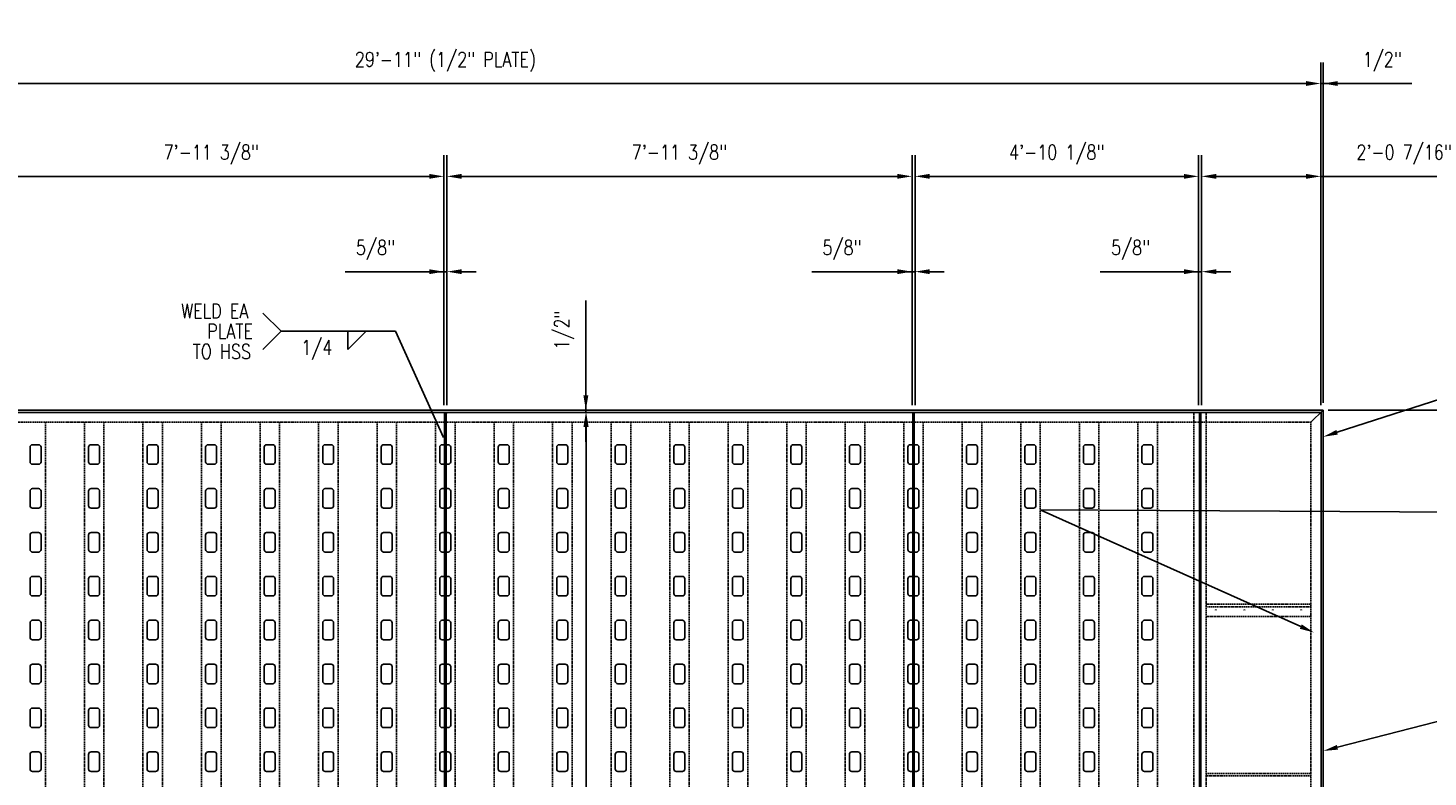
# Model space of a CAD drawing. Header units: inches. Extents: x -644 to 2230, y 77 to 390.
# Tile 5 of 6: x 263 to 550, y 236 to 390. Entities that reach past the tile are written whole.
import ezdxf
from ezdxf import colors
from ezdxf.entities.mleader import LeaderData, LeaderLine
from ezdxf.enums import TextEntityAlignment as Align
from ezdxf.math import Vec2, Vec3

# ---------------------------------------------------------------- set-up
doc = ezdxf.new("R2010")
doc.units = ezdxf.units.IN
doc.header["$MEASUREMENT"] = 0
doc.linetypes.add('HIDDEN', pattern=[0.375, 0.25, -0.125])
doc.layers.get('Defpoints').update_dxf_attribs({"color": 140})
for name, color, linetype in [('G-ANNO-DIM', 1, 'Continuous'), ('S-ANNO-DIMS', 1, 'Continuous'), ('S-ANNO-TEXT', 2, 'Continuous'), ('S-DETL-XLIT', 1, 'Continuous')]:
    doc.layers.add(name, color=color, linetype=linetype)
doc.styles.add('Annotative', font='romans.shx', dxfattribs={"width": 0.8, "height": 0.125})
doc.styles.get("Standard").update_dxf_attribs({"font": 'romans.shx', "width": 0.8})
doc.dimstyles.new('Annotative', dxfattribs={"dimscale": 0, "dimtxt": 0.125, "dimasz": 0.125, "dimexe": 0.179688, "dimexo": 0.0625, "dimgap": 0.09, "dimtad": 1, "dimdec": 3, "dimzin": 3, "dimdsep": 46, "dimlunit": 4, "dimtxsty": 'Annotative', "dimcen": 0.09, "dimclrt": 2, "dimazin": 2, "dimtfac": 1, "dimtdec": 3, "dimtmove": 1, "dimatfit": 3, "dimfxl": 1, "dimtfill": 1, "dimfrac": 2, "dimtolj": 1, "dimtzin": 0, "dimarcsym": 0})

# ---------------------------------------------------------------- blocks, each defined once
blk = doc.blocks.new('*D14')
at = {"layer": 'Defpoints', "color": 0, "transparency": 16777216}
for p in [(528.02, 378.32), (528.02, 313.1), (169.02, 310.85)]:
    blk.add_point(p, dxfattribs=at)
at = {"layer": 'S-ANNO-DIMS', "color": 0, "lineweight": -2, "transparency": 16777216}
for p, q in [((169.02, 312.35), (169.02, 382.63)), ((528.02, 314.6), (528.02, 382.63)), ((172.02, 378.32), (525.02, 378.32))]:
    blk.add_line(p, q, dxfattribs=at)
at = {"layer": 'S-ANNO-DIMS', "color": 0, "transparency": 16777216}
for points in [[(172.02, 378.82), (172.02, 377.82), (169.02, 378.32)], [(525.02, 378.82), (525.02, 377.82), (528.02, 378.32)]]:
    blk.add_solid(points, dxfattribs=at)
at = {"layer": 'S-ANNO-DIMS', "color": 2, "transparency": 16777216, "insert": (348.52, 382.77), "char_height": 3, "attachment_point": 5, "style": 'Annotative', "bg_fill": 3, "box_fill_scale": 1.25, "bg_fill_color": 256, "bg_fill_true_color": 13158600, "bg_fill_transparency": 0}
blk.add_mtext('\\A1;29\'-11" (1/2" PLATE)', dxfattribs=at)
blk = doc.blocks.new('*D16')
at = {"layer": 'Defpoints', "color": 0, "transparency": 16777216}
for p in [(528.02, 378.32), (528.02, 310.85), (528.52, 311.35)]:
    blk.add_point(p, dxfattribs=at)
at = {"layer": 'S-DETL-XLIT', "color": 0, "lineweight": -2, "transparency": 16777216}
for p, q in [((528.02, 312.35), (528.02, 382.63)), ((528.52, 312.85), (528.52, 382.63)), ((525.02, 378.32), (522.02, 378.32)), ((528.52, 378.32), (528.02, 378.32)), ((528.52, 378.32), (528.02, 378.32)), ((546.68, 378.32), (528.52, 378.32)), ((531.52, 378.32), (534.52, 378.32))]:
    blk.add_line(p, q, dxfattribs=at)
at = {"layer": 'S-DETL-XLIT', "color": 0, "transparency": 16777216}
for points in [[(525.02, 378.82), (525.02, 377.82), (528.02, 378.32)], [(531.52, 378.82), (531.52, 377.82), (528.52, 378.32)]]:
    blk.add_solid(points, dxfattribs=at)
at = {"layer": 'S-DETL-XLIT', "color": 2, "transparency": 16777216, "insert": (540.63, 382.77), "char_height": 3, "attachment_point": 5, "style": 'Annotative', "bg_fill": 3, "box_fill_scale": 1.25, "bg_fill_color": 256, "bg_fill_true_color": 13158600, "bg_fill_transparency": 0}
blk.add_mtext('\\A1;1/2"', dxfattribs=at)
blk = doc.blocks.new('*D18')
at = {"layer": 'Defpoints', "color": 0, "transparency": 16777216}
for p in [(348.83, 359.28), (348.83, 310.85), (444.21, 310.85)]:
    blk.add_point(p, dxfattribs=at)
at = {"layer": 'S-ANNO-DIMS', "color": 0, "lineweight": -2, "transparency": 16777216}
for p, q in [((348.83, 312.35), (348.83, 363.59)), ((444.21, 312.35), (444.21, 363.59)), ((441.21, 359.28), (351.83, 359.28))]:
    blk.add_line(p, q, dxfattribs=at)
at = {"layer": 'S-ANNO-DIMS', "color": 0, "transparency": 16777216}
for points in [[(351.83, 359.78), (351.83, 358.78), (348.83, 359.28)], [(441.21, 359.78), (441.21, 358.78), (444.21, 359.28)]]:
    blk.add_solid(points, dxfattribs=at)
at = {"layer": 'S-ANNO-DIMS', "color": 2, "transparency": 16777216, "insert": (396.52, 363.72), "char_height": 3, "attachment_point": 5, "style": 'Annotative', "bg_fill": 3, "box_fill_scale": 1.25, "bg_fill_color": 256, "bg_fill_true_color": 13158600, "bg_fill_transparency": 0}
blk.add_mtext('\\A1;7\'-11 3/8"', dxfattribs=at)
blk = doc.blocks.new('*D19')
at = {"layer": 'Defpoints', "color": 0, "transparency": 16777216}
for p in [(502.96, 359.28), (444.83, 310.85), (502.96, 310.85)]:
    blk.add_point(p, dxfattribs=at)
at = {"layer": 'S-ANNO-DIMS', "color": 0, "lineweight": -2, "transparency": 16777216}
for p, q in [((444.83, 312.35), (444.83, 363.59)), ((502.96, 312.35), (502.96, 363.59)), ((447.83, 359.28), (499.96, 359.28))]:
    blk.add_line(p, q, dxfattribs=at)
at = {"layer": 'S-ANNO-DIMS', "color": 0, "transparency": 16777216}
for points in [[(447.83, 359.78), (447.83, 358.78), (444.83, 359.28)], [(499.96, 359.78), (499.96, 358.78), (502.96, 359.28)]]:
    blk.add_solid(points, dxfattribs=at)
at = {"layer": 'S-ANNO-DIMS', "color": 2, "transparency": 16777216, "insert": (473.89, 363.72), "char_height": 3, "attachment_point": 5, "style": 'Annotative', "bg_fill": 3, "box_fill_scale": 1.25, "bg_fill_color": 256, "bg_fill_true_color": 13158600, "bg_fill_transparency": 0}
blk.add_mtext('\\A1;4\'-10 1/8"', dxfattribs=at)
blk = doc.blocks.new('*D20')
at = {"layer": 'Defpoints', "color": 0, "transparency": 16777216}
for p in [(252.83, 359.28), (252.83, 310.85), (348.21, 310.85)]:
    blk.add_point(p, dxfattribs=at)
at = {"layer": 'S-ANNO-DIMS', "color": 0, "lineweight": -2, "transparency": 16777216}
for p, q in [((252.83, 312.35), (252.83, 363.59)), ((348.21, 312.35), (348.21, 363.59)), ((345.21, 359.28), (255.83, 359.28))]:
    blk.add_line(p, q, dxfattribs=at)
at = {"layer": 'S-ANNO-DIMS', "color": 0, "transparency": 16777216}
for points in [[(255.83, 359.78), (255.83, 358.78), (252.83, 359.28)], [(345.21, 359.78), (345.21, 358.78), (348.21, 359.28)]]:
    blk.add_solid(points, dxfattribs=at)
at = {"layer": 'S-ANNO-DIMS', "color": 2, "transparency": 16777216, "insert": (300.52, 363.72), "char_height": 3, "attachment_point": 5, "style": 'Annotative', "bg_fill": 3, "box_fill_scale": 1.25, "bg_fill_color": 256, "bg_fill_true_color": 13158600, "bg_fill_transparency": 0}
blk.add_mtext('\\A1;7\'-11 3/8"', dxfattribs=at)
blk = doc.blocks.new('*D22')
at = {"layer": 'Defpoints', "color": 0, "transparency": 16777216}
for p in [(377.33, 311.35), (398.75, 311.35), (399.26, 310.85)]:
    blk.add_point(p, dxfattribs=at)
at = {"layer": 'S-ANNO-DIMS', "color": 0, "lineweight": -2, "transparency": 16777216}
for p, q in [((377.33, 333.81), (377.33, 311.35)), ((377.33, 314.35), (377.33, 317.35)), ((397.25, 311.35), (373.01, 311.35)), ((397.76, 310.85), (373.01, 310.85)), ((377.33, 310.85), (377.33, 311.35)), ((377.33, 310.85), (377.33, 311.35)), ((377.33, 307.85), (377.33, 304.85))]:
    blk.add_line(p, q, dxfattribs=at)
at = {"layer": 'S-ANNO-DIMS', "color": 0, "transparency": 16777216}
for points in [[(376.83, 314.35), (377.83, 314.35), (377.33, 311.35)], [(376.83, 307.85), (377.83, 307.85), (377.33, 310.85)]]:
    blk.add_solid(points, dxfattribs=at)
at = {"layer": 'S-ANNO-DIMS', "color": 2, "transparency": 16777216, "insert": (372.88, 327.77), "char_height": 3, "attachment_point": 5, "rotation": 90, "style": 'Annotative', "bg_fill": 3, "box_fill_scale": 1.25, "bg_fill_color": 256, "bg_fill_true_color": 13158600, "bg_fill_transparency": 0}
blk.add_mtext('\\A1;1/2"', dxfattribs=at)
blk = doc.blocks.new('*D26')
at = {"layer": 'Defpoints', "color": 0, "transparency": 16777216}
for p in [(528.02, 311.35), (575.14, 311.35), (530.65, 157.35)]:
    blk.add_point(p, dxfattribs=at)
at = {"layer": 'S-ANNO-DIMS', "color": 0, "lineweight": -2, "transparency": 16777216}
for p, q in [((529.52, 311.35), (579.45, 311.35)), ((575.14, 160.35), (575.14, 308.35)), ((532.15, 157.35), (579.45, 157.35))]:
    blk.add_line(p, q, dxfattribs=at)
at = {"layer": 'S-ANNO-DIMS', "color": 0, "transparency": 16777216}
for points in [[(574.64, 308.35), (575.64, 308.35), (575.14, 311.35)], [(574.64, 160.35), (575.64, 160.35), (575.14, 157.35)]]:
    blk.add_solid(points, dxfattribs=at)
at = {"layer": 'S-ANNO-DIMS', "color": 2, "transparency": 16777216, "insert": (571.19, 234.35), "char_height": 3, "attachment_point": 5, "rotation": 90, "style": 'Annotative', "bg_fill": 3, "box_fill_scale": 1.25, "bg_fill_color": 256, "bg_fill_true_color": 13158600, "bg_fill_transparency": 0}
blk.add_mtext('\\A1;12\'-10"', dxfattribs=at)
blk = doc.blocks.new('*D27')
at = {"layer": 'Defpoints', "color": 0, "transparency": 16777216}
for p in [(377.4, 310.85), (399.33, 310.85), (377.4, 122.6)]:
    blk.add_point(p, dxfattribs=at)
at = {"layer": 'S-ANNO-DIMS', "color": 0, "lineweight": -2, "transparency": 16777216}
for p, q in [((397.83, 310.85), (373.09, 310.85)), ((377.4, 125.6), (377.4, 307.85)), ((375.9, 122.6), (373.09, 122.6))]:
    blk.add_line(p, q, dxfattribs=at)
at = {"layer": 'S-ANNO-DIMS', "color": 0, "transparency": 16777216}
for points in [[(376.9, 307.85), (377.9, 307.85), (377.4, 310.85)], [(376.9, 125.6), (377.9, 125.6), (377.4, 122.6)]]:
    blk.add_solid(points, dxfattribs=at)
at = {"layer": 'S-ANNO-DIMS', "color": 2, "transparency": 16777216, "insert": (372.95, 216.73), "char_height": 3, "attachment_point": 5, "rotation": 90, "style": 'Annotative', "bg_fill": 3, "box_fill_scale": 1.25, "bg_fill_color": 256, "bg_fill_true_color": 13158600, "bg_fill_transparency": 0}
blk.add_mtext('\\A1;15\'-8 1/4"', dxfattribs=at)
at = {"layer": 'S-ANNO-DIMS', "color": 2, "transparency": 16777216, "insert": (381.84, 216.73), "char_height": 3, "attachment_point": 5, "rotation": 90, "style": 'Annotative', "bg_fill": 3, "box_fill_scale": 1.25, "bg_fill_color": 256, "bg_fill_true_color": 13158600, "bg_fill_transparency": 0}
blk.add_mtext('\\A1;(1/2" PLATE)', dxfattribs=at)
blk = doc.blocks.new('*D31')
at = {"layer": 'Defpoints', "color": 0, "transparency": 16777216}
for p in [(528.02, 359.28), (503.58, 310.85), (528.02, 310.85)]:
    blk.add_point(p, dxfattribs=at)
at = {"layer": 'S-ANNO-DIMS', "color": 0, "lineweight": -2, "transparency": 16777216}
for p, q in [((503.58, 312.35), (503.58, 363.59)), ((528.02, 312.35), (528.02, 363.59)), ((506.58, 359.28), (525.02, 359.28)), ((558.01, 359.28), (528.02, 359.28))]:
    blk.add_line(p, q, dxfattribs=at)
at = {"layer": 'S-ANNO-DIMS', "color": 0, "transparency": 16777216}
for points in [[(506.58, 359.78), (506.58, 358.78), (503.58, 359.28)], [(525.02, 359.78), (525.02, 358.78), (528.02, 359.28)]]:
    blk.add_solid(points, dxfattribs=at)
at = {"layer": 'S-ANNO-DIMS', "color": 2, "transparency": 16777216, "insert": (545.11, 363.72), "char_height": 3, "attachment_point": 5, "style": 'Annotative', "bg_fill": 3, "box_fill_scale": 1.25, "bg_fill_color": 256, "bg_fill_true_color": 13158600, "bg_fill_transparency": 0}
blk.add_mtext('\\A1;2\'-0 7/16"', dxfattribs=at)
blk = doc.blocks.new('*U6')
for p, q in [((13, 0), (13, -5)), ((13, -5), (18, 0))]:
    blk.add_line(p, q)
blk.add_attdef('SIZE', text='', height=3).set_placement((10.5, -1), align=Align.TOP_RIGHT)
blk.add_attdef('SPACING', text='', height=3).set_placement((20.5, -1), align=Align.TOP_LEFT)
blk = doc.blocks.new('*D33')
at = {"layer": 'Defpoints', "color": 0, "transparency": 16777216}
for p in [(502.96, 339.73), (502.96, 310.85), (503.58, 310.85)]:
    blk.add_point(p, dxfattribs=at)
at = {"layer": 'S-ANNO-DIMS', "color": 0, "lineweight": -2, "transparency": 16777216}
for p, q in [((502.96, 312.35), (502.96, 344.04)), ((503.58, 312.35), (503.58, 344.04)), ((482.82, 339.73), (502.96, 339.73)), ((499.96, 339.73), (496.96, 339.73)), ((503.58, 339.73), (502.96, 339.73)), ((503.58, 339.73), (502.96, 339.73)), ((506.58, 339.73), (509.58, 339.73))]:
    blk.add_line(p, q, dxfattribs=at)
at = {"layer": 'S-ANNO-DIMS', "color": 0, "transparency": 16777216}
for points in [[(499.96, 340.23), (499.96, 339.23), (502.96, 339.73)], [(506.58, 340.23), (506.58, 339.23), (503.58, 339.73)]]:
    blk.add_solid(points, dxfattribs=at)
at = {"layer": 'S-ANNO-DIMS', "color": 2, "transparency": 16777216, "insert": (489.03, 344.17), "char_height": 3, "attachment_point": 5, "style": 'Annotative', "bg_fill": 3, "box_fill_scale": 1.25, "bg_fill_color": 256, "bg_fill_true_color": 13158600, "bg_fill_transparency": 0}
blk.add_mtext('\\A1;5/8"', dxfattribs=at)
blk = doc.blocks.new('*D35')
at = {"layer": 'Defpoints', "color": 0, "transparency": 16777216}
for p in [(444.21, 339.73), (444.21, 310.85), (444.83, 310.85)]:
    blk.add_point(p, dxfattribs=at)
at = {"layer": 'S-ANNO-DIMS', "color": 0, "lineweight": -2, "transparency": 16777216}
for p, q in [((444.21, 312.35), (444.21, 344.04)), ((444.83, 312.35), (444.83, 344.04)), ((423.64, 339.73), (444.21, 339.73)), ((441.21, 339.73), (438.21, 339.73)), ((444.83, 339.73), (444.21, 339.73)), ((444.83, 339.73), (444.21, 339.73)), ((447.83, 339.73), (450.83, 339.73))]:
    blk.add_line(p, q, dxfattribs=at)
at = {"layer": 'S-ANNO-DIMS', "color": 0, "transparency": 16777216}
for points in [[(441.21, 340.23), (441.21, 339.23), (444.21, 339.73)], [(447.83, 340.23), (447.83, 339.23), (444.83, 339.73)]]:
    blk.add_solid(points, dxfattribs=at)
at = {"layer": 'S-ANNO-DIMS', "color": 2, "transparency": 16777216, "insert": (429.85, 344.17), "char_height": 3, "attachment_point": 5, "style": 'Annotative', "bg_fill": 3, "box_fill_scale": 1.25, "bg_fill_color": 256, "bg_fill_true_color": 13158600, "bg_fill_transparency": 0}
blk.add_mtext('\\A1;5/8"', dxfattribs=at)
blk = doc.blocks.new('*D36')
at = {"layer": 'Defpoints', "color": 0, "transparency": 16777216}
for p in [(348.21, 339.73), (348.21, 310.85), (348.83, 310.85)]:
    blk.add_point(p, dxfattribs=at)
at = {"layer": 'S-ANNO-DIMS', "color": 0, "lineweight": -2, "transparency": 16777216}
for p, q in [((348.21, 312.35), (348.21, 344.04)), ((348.83, 312.35), (348.83, 344.04)), ((327.98, 339.73), (348.21, 339.73)), ((345.21, 339.73), (342.21, 339.73)), ((348.83, 339.73), (348.21, 339.73)), ((348.83, 339.73), (348.21, 339.73)), ((351.83, 339.73), (354.83, 339.73))]:
    blk.add_line(p, q, dxfattribs=at)
at = {"layer": 'S-ANNO-DIMS', "color": 0, "transparency": 16777216}
for points in [[(345.21, 340.23), (345.21, 339.23), (348.21, 339.73)], [(351.83, 340.23), (351.83, 339.23), (348.83, 339.73)]]:
    blk.add_solid(points, dxfattribs=at)
at = {"layer": 'S-ANNO-DIMS', "color": 2, "transparency": 16777216, "insert": (334.2, 344.17), "char_height": 3, "attachment_point": 5, "style": 'Annotative', "bg_fill": 3, "box_fill_scale": 1.25, "bg_fill_color": 256, "bg_fill_true_color": 13158600, "bg_fill_transparency": 0}
blk.add_mtext('\\A1;5/8"', dxfattribs=at)
blk = doc.blocks.new('*U46')
at = {"layer": 'S-DETL-XLIT'}
blk.add_lwpolyline([(-1.125, 1.5), (-1.125, -1.5, 0.4142136), (-0.625, -2), (0.625, -2, 0.4142136), (1.125, -1.5), (1.125, 1.5, 0.4142136), (0.625, 2), (-0.625, 2, 0.4142136), (-1.125, 1.5, -1)], format="xyb", dxfattribs=at)
blk = doc.blocks.new('*U47')
at = {"color": 0, "linetype": 'ByBlock', "lineweight": -2, "transparency": 16777216}
for p in [(0, 171), (0, 162), (0, 153), (0, 144), (0, 135), (0, 126), (0, 117), (0, 108)]:
    blk.add_blockref('*U46', p, dxfattribs=at)
blk = doc.blocks.new('*U48')
at = {"layer": 'S-DETL-XLIT'}
blk.add_lwpolyline([(-1.125, 1.5), (-1.125, -1.5, 0.4142136), (-0.625, -2), (0.625, -2, 0.4142136), (1.125, -1.5), (1.125, 1.5, 0.4142136), (0.625, 2), (-0.625, 2, 0.4142136), (-1.125, 1.5, -1)], format="xyb", dxfattribs=at)
blk = doc.blocks.new('*U49')
at = {"color": 0, "linetype": 'ByBlock', "lineweight": -2, "transparency": 16777216}
for p in [(0, 171), (0, 162), (0, 153), (0, 144), (0, 135), (0, 126), (0, 117), (0, 108)]:
    blk.add_blockref('*U48', p, dxfattribs=at)
blk = doc.blocks.new('*U50')
at = {"layer": 'S-DETL-XLIT'}
blk.add_lwpolyline([(-1.125, 1.5), (-1.125, -1.5, 0.4142136), (-0.625, -2), (0.625, -2, 0.4142136), (1.125, -1.5), (1.125, 1.5, 0.4142136), (0.625, 2), (-0.625, 2, 0.4142136), (-1.125, 1.5, -1)], format="xyb", dxfattribs=at)
blk = doc.blocks.new('*U51')
at = {"color": 0, "linetype": 'ByBlock', "lineweight": -2, "transparency": 16777216}
for p in [(0, 171), (0, 162), (0, 153), (0, 144), (0, 135), (0, 126), (0, 117), (0, 108)]:
    blk.add_blockref('*U50', p, dxfattribs=at)
blk = doc.blocks.new('*U52')
at = {"layer": 'S-DETL-XLIT'}
blk.add_lwpolyline([(-1.125, 1.5), (-1.125, -1.5, 0.4142136), (-0.625, -2), (0.625, -2, 0.4142136), (1.125, -1.5), (1.125, 1.5, 0.4142136), (0.625, 2), (-0.625, 2, 0.4142136), (-1.125, 1.5, -1)], format="xyb", dxfattribs=at)
blk = doc.blocks.new('*U53')
at = {"color": 0, "linetype": 'ByBlock', "lineweight": -2, "transparency": 16777216}
for p in [(0, 171), (0, 162), (0, 153), (0, 144), (0, 135), (0, 126), (0, 117), (0, 108)]:
    blk.add_blockref('*U52', p, dxfattribs=at)
blk = doc.blocks.new('*U54')
at = {"layer": 'S-DETL-XLIT'}
blk.add_lwpolyline([(-1.125, 1.5), (-1.125, -1.5, 0.4142136), (-0.625, -2), (0.625, -2, 0.4142136), (1.125, -1.5), (1.125, 1.5, 0.4142136), (0.625, 2), (-0.625, 2, 0.4142136), (-1.125, 1.5, -1)], format="xyb", dxfattribs=at)
blk = doc.blocks.new('*U55')
at = {"color": 0, "linetype": 'ByBlock', "lineweight": -2, "transparency": 16777216}
for p in [(0, 171), (0, 162), (0, 153), (0, 144), (0, 135), (0, 126), (0, 117), (0, 108)]:
    blk.add_blockref('*U54', p, dxfattribs=at)
blk = doc.blocks.new('*U56')
at = {"layer": 'S-DETL-XLIT'}
blk.add_lwpolyline([(-1.125, 1.5), (-1.125, -1.5, 0.4142136), (-0.625, -2), (0.625, -2, 0.4142136), (1.125, -1.5), (1.125, 1.5, 0.4142136), (0.625, 2), (-0.625, 2, 0.4142136), (-1.125, 1.5, -1)], format="xyb", dxfattribs=at)
blk = doc.blocks.new('*U57')
at = {"color": 0, "linetype": 'ByBlock', "lineweight": -2, "transparency": 16777216}
for p in [(0, 171), (0, 162), (0, 153), (0, 144), (0, 135), (0, 126), (0, 117), (0, 108)]:
    blk.add_blockref('*U56', p, dxfattribs=at)
blk = doc.blocks.new('*U58')
at = {"layer": 'S-DETL-XLIT'}
blk.add_lwpolyline([(-1.125, 1.5), (-1.125, -1.5, 0.4142136), (-0.625, -2), (0.625, -2, 0.4142136), (1.125, -1.5), (1.125, 1.5, 0.4142136), (0.625, 2), (-0.625, 2, 0.4142136), (-1.125, 1.5, -1)], format="xyb", dxfattribs=at)
blk = doc.blocks.new('*U59')
at = {"color": 0, "linetype": 'ByBlock', "lineweight": -2, "transparency": 16777216}
for p in [(0, 171), (0, 162), (0, 153), (0, 144), (0, 135), (0, 126), (0, 117), (0, 108)]:
    blk.add_blockref('*U58', p, dxfattribs=at)
blk = doc.blocks.new('*U60')
at = {"layer": 'S-DETL-XLIT'}
blk.add_lwpolyline([(-1.125, 1.5), (-1.125, -1.5, 0.4142136), (-0.625, -2), (0.625, -2, 0.4142136), (1.125, -1.5), (1.125, 1.5, 0.4142136), (0.625, 2), (-0.625, 2, 0.4142136), (-1.125, 1.5, -1)], format="xyb", dxfattribs=at)
blk = doc.blocks.new('*U61')
at = {"color": 0, "linetype": 'ByBlock', "lineweight": -2, "transparency": 16777216}
for p in [(0, 171), (0, 162), (0, 153), (0, 144), (0, 135), (0, 126), (0, 117), (0, 108)]:
    blk.add_blockref('*U60', p, dxfattribs=at)
blk = doc.blocks.new('*U62')
at = {"layer": 'S-DETL-XLIT'}
blk.add_lwpolyline([(-1.125, 1.5), (-1.125, -1.5, 0.4142136), (-0.625, -2), (0.625, -2, 0.4142136), (1.125, -1.5), (1.125, 1.5, 0.4142136), (0.625, 2), (-0.625, 2, 0.4142136), (-1.125, 1.5, -1)], format="xyb", dxfattribs=at)
blk = doc.blocks.new('*U63')
at = {"color": 0, "linetype": 'ByBlock', "lineweight": -2, "transparency": 16777216}
for p in [(0, 171), (0, 162), (0, 153), (0, 144), (0, 135), (0, 126), (0, 117), (0, 108)]:
    blk.add_blockref('*U62', p, dxfattribs=at)
blk = doc.blocks.new('*U64')
at = {"layer": 'S-DETL-XLIT'}
blk.add_lwpolyline([(-1.125, 1.5), (-1.125, -1.5, 0.4142136), (-0.625, -2), (0.625, -2, 0.4142136), (1.125, -1.5), (1.125, 1.5, 0.4142136), (0.625, 2), (-0.625, 2, 0.4142136), (-1.125, 1.5, -1)], format="xyb", dxfattribs=at)
blk = doc.blocks.new('*U65')
at = {"color": 0, "linetype": 'ByBlock', "lineweight": -2, "transparency": 16777216}
for p in [(0, 171), (0, 162), (0, 153), (0, 144), (0, 135), (0, 126), (0, 117), (0, 108)]:
    blk.add_blockref('*U64', p, dxfattribs=at)
blk = doc.blocks.new('*U66')
at = {"layer": 'S-DETL-XLIT'}
blk.add_lwpolyline([(-1.125, 1.5), (-1.125, -1.5, 0.4142136), (-0.625, -2), (0.625, -2, 0.4142136), (1.125, -1.5), (1.125, 1.5, 0.4142136), (0.625, 2), (-0.625, 2, 0.4142136), (-1.125, 1.5, -1)], format="xyb", dxfattribs=at)
blk = doc.blocks.new('*U67')
at = {"color": 0, "linetype": 'ByBlock', "lineweight": -2, "transparency": 16777216}
for p in [(0, 171), (0, 162), (0, 153), (0, 144), (0, 135), (0, 126), (0, 117), (0, 108)]:
    blk.add_blockref('*U66', p, dxfattribs=at)
blk = doc.blocks.new('*U68')
at = {"layer": 'S-DETL-XLIT'}
blk.add_lwpolyline([(-1.125, 1.5), (-1.125, -1.5, 0.4142136), (-0.625, -2), (0.625, -2, 0.4142136), (1.125, -1.5), (1.125, 1.5, 0.4142136), (0.625, 2), (-0.625, 2, 0.4142136), (-1.125, 1.5, -1)], format="xyb", dxfattribs=at)
blk = doc.blocks.new('*U69')
at = {"color": 0, "linetype": 'ByBlock', "lineweight": -2, "transparency": 16777216}
for p in [(0, 171), (0, 162), (0, 153), (0, 144), (0, 135), (0, 126), (0, 117), (0, 108)]:
    blk.add_blockref('*U68', p, dxfattribs=at)
blk = doc.blocks.new('*U70')
at = {"layer": 'S-DETL-XLIT'}
blk.add_lwpolyline([(-1.125, 1.5), (-1.125, -1.5, 0.4142136), (-0.625, -2), (0.625, -2, 0.4142136), (1.125, -1.5), (1.125, 1.5, 0.4142136), (0.625, 2), (-0.625, 2, 0.4142136), (-1.125, 1.5, -1)], format="xyb", dxfattribs=at)
blk = doc.blocks.new('*U71')
at = {"color": 0, "linetype": 'ByBlock', "lineweight": -2, "transparency": 16777216}
for p in [(0, 171), (0, 162), (0, 153), (0, 144), (0, 135), (0, 126), (0, 117), (0, 108)]:
    blk.add_blockref('*U70', p, dxfattribs=at)
blk = doc.blocks.new('*U72')
at = {"layer": 'S-DETL-XLIT'}
blk.add_lwpolyline([(-1.125, 1.5), (-1.125, -1.5, 0.4142136), (-0.625, -2), (0.625, -2, 0.4142136), (1.125, -1.5), (1.125, 1.5, 0.4142136), (0.625, 2), (-0.625, 2, 0.4142136), (-1.125, 1.5, -1)], format="xyb", dxfattribs=at)
blk = doc.blocks.new('*U73')
at = {"color": 0, "linetype": 'ByBlock', "lineweight": -2, "transparency": 16777216}
for p in [(0, 171), (0, 162), (0, 153), (0, 144), (0, 135), (0, 126), (0, 117), (0, 108)]:
    blk.add_blockref('*U72', p, dxfattribs=at)
blk = doc.blocks.new('*U74')
at = {"layer": 'S-DETL-XLIT'}
blk.add_lwpolyline([(-1.125, 1.5), (-1.125, -1.5, 0.4142136), (-0.625, -2), (0.625, -2, 0.4142136), (1.125, -1.5), (1.125, 1.5, 0.4142136), (0.625, 2), (-0.625, 2, 0.4142136), (-1.125, 1.5, -1)], format="xyb", dxfattribs=at)
blk = doc.blocks.new('*U75')
at = {"color": 0, "linetype": 'ByBlock', "lineweight": -2, "transparency": 16777216}
for p in [(0, 171), (0, 162), (0, 153), (0, 144), (0, 135), (0, 126), (0, 117), (0, 108)]:
    blk.add_blockref('*U74', p, dxfattribs=at)
blk = doc.blocks.new('*U76')
at = {"layer": 'S-DETL-XLIT'}
blk.add_lwpolyline([(-1.125, 1.5), (-1.125, -1.5, 0.4142136), (-0.625, -2), (0.625, -2, 0.4142136), (1.125, -1.5), (1.125, 1.5, 0.4142136), (0.625, 2), (-0.625, 2, 0.4142136), (-1.125, 1.5, -1)], format="xyb", dxfattribs=at)
blk = doc.blocks.new('*U77')
at = {"color": 0, "linetype": 'ByBlock', "lineweight": -2, "transparency": 16777216}
for p in [(0, 171), (0, 162), (0, 153), (0, 144), (0, 135), (0, 126), (0, 117), (0, 108)]:
    blk.add_blockref('*U76', p, dxfattribs=at)
blk = doc.blocks.new('*U78')
at = {"layer": 'S-DETL-XLIT'}
blk.add_lwpolyline([(-1.125, 1.5), (-1.125, -1.5, 0.4142136), (-0.625, -2), (0.625, -2, 0.4142136), (1.125, -1.5), (1.125, 1.5, 0.4142136), (0.625, 2), (-0.625, 2, 0.4142136), (-1.125, 1.5, -1)], format="xyb", dxfattribs=at)
blk = doc.blocks.new('*U79')
at = {"color": 0, "linetype": 'ByBlock', "lineweight": -2, "transparency": 16777216}
for p in [(0, 171), (0, 162), (0, 153), (0, 144), (0, 135), (0, 126), (0, 117), (0, 108)]:
    blk.add_blockref('*U78', p, dxfattribs=at)
blk = doc.blocks.new('*U80')
at = {"layer": 'S-DETL-XLIT'}
blk.add_lwpolyline([(-1.125, 1.5), (-1.125, -1.5, 0.4142136), (-0.625, -2), (0.625, -2, 0.4142136), (1.125, -1.5), (1.125, 1.5, 0.4142136), (0.625, 2), (-0.625, 2, 0.4142136), (-1.125, 1.5, -1)], format="xyb", dxfattribs=at)
blk = doc.blocks.new('*U81')
at = {"color": 0, "linetype": 'ByBlock', "lineweight": -2, "transparency": 16777216}
for p in [(0, 171), (0, 162), (0, 153), (0, 144), (0, 135), (0, 126), (0, 117), (0, 108)]:
    blk.add_blockref('*U80', p, dxfattribs=at)
blk = doc.blocks.new('*U82')
at = {"layer": 'S-DETL-XLIT'}
blk.add_lwpolyline([(-1.125, 1.5), (-1.125, -1.5, 0.4142136), (-0.625, -2), (0.625, -2, 0.4142136), (1.125, -1.5), (1.125, 1.5, 0.4142136), (0.625, 2), (-0.625, 2, 0.4142136), (-1.125, 1.5, -1)], format="xyb", dxfattribs=at)
blk = doc.blocks.new('*U83')
at = {"color": 0, "linetype": 'ByBlock', "lineweight": -2, "transparency": 16777216}
for p in [(0, 171), (0, 162), (0, 153), (0, 144), (0, 135), (0, 126), (0, 117), (0, 108)]:
    blk.add_blockref('*U82', p, dxfattribs=at)
blk = doc.blocks.new('*U84')
at = {"layer": 'S-DETL-XLIT'}
blk.add_lwpolyline([(-1.125, 1.5), (-1.125, -1.5, 0.4142136), (-0.625, -2), (0.625, -2, 0.4142136), (1.125, -1.5), (1.125, 1.5, 0.4142136), (0.625, 2), (-0.625, 2, 0.4142136), (-1.125, 1.5, -1)], format="xyb", dxfattribs=at)
blk = doc.blocks.new('*U85')
at = {"color": 0, "linetype": 'ByBlock', "lineweight": -2, "transparency": 16777216}
for p in [(0, 171), (0, 162), (0, 153), (0, 144), (0, 135), (0, 126), (0, 117), (0, 108)]:
    blk.add_blockref('*U84', p, dxfattribs=at)

msp = doc.modelspace()

# ---------------------------------------------------------------- linework, layer by layer
at = {"layer": 'S-DETL-XLIT', "linetype": 'HIDDEN'}
for p, q in [((526.01784, 308.85297), (171.01784, 308.85297)), ((526.00786, 236.32476), (504.50786, 236.32476))]:
    msp.add_line(p, q, dxfattribs=at)
at = {"layer": 'S-DETL-XLIT', "const_width": 0.625}
msp.add_lwpolyline([(348.51784, 310.85297), (348.51784, 122.60297)], dxfattribs=at)
at = {"layer": 'S-DETL-XLIT', "linetype": 'HIDDEN'}
for points in [[(266.51784, 124.60297), (266.51784, 308.85297)], [(274.51784, 308.85297), (274.51784, 124.60297)], [(278.51784, 124.60297), (278.51784, 308.85297)], [(286.51784, 308.85297), (286.51784, 124.60297)], [(290.51784, 124.60297), (290.51784, 308.85297)], [(298.51784, 308.85297), (298.51784, 124.60297)], [(302.51784, 124.60297), (302.51784, 308.85297)], [(310.51784, 308.85297), (310.51784, 124.60297)], [(314.51784, 124.60297), (314.51784, 308.85297)], [(322.51784, 308.85297), (322.51784, 124.60297)], [(326.51784, 124.60297), (326.51784, 308.85297)], [(334.51784, 308.85297), (334.51784, 124.60297)], [(338.51784, 124.60297), (338.51784, 308.85297)], [(346.51784, 308.85297), (346.51784, 124.60297)], [(350.51784, 124.60297), (350.51784, 308.85297)], [(358.51784, 308.85297), (358.51784, 124.60297)], [(362.51784, 124.60297), (362.51784, 308.85297)], [(370.51784, 308.85297), (370.51784, 124.60297)], [(382.51784, 308.85297), (382.51784, 124.60297)], [(394.51784, 308.85297), (394.51784, 124.60297)], [(406.51784, 308.85297), (406.51784, 124.60297)], [(410.51784, 124.60297), (410.51784, 308.85297)], [(418.51784, 308.85297), (418.51784, 124.60297)], [(422.51784, 124.60297), (422.51784, 308.85297)], [(430.51784, 308.85297), (430.51784, 124.60297)], [(434.51784, 124.60297), (434.51784, 308.85297)], [(442.51784, 308.85297), (442.51784, 124.60297)], [(446.51784, 124.60297), (446.51784, 308.85297)], [(454.51784, 308.85297), (454.51784, 124.60297)], [(458.51784, 124.60297), (458.51784, 308.85297)], [(466.51784, 308.85297), (466.51784, 124.60297)], [(504.50786, 236.82476), (526.00786, 236.82476)]]:
    msp.add_lwpolyline(points, dxfattribs=at)

# ---------------------------------------------------------------- block references
for name, p in [('*U47', (264.48986, 131.22797)), ('*U49', (276.48986, 131.22797)), ('*U51', (288.48986, 131.22797)), ('*U53', (300.48986, 131.22797)), ('*U55', (312.48986, 131.22797)), ('*U57', (324.48986, 131.22797)), ('*U59', (336.48986, 131.22797)), ('*U61', (348.48986, 131.22797)), ('*U63', (360.48986, 131.22797)), ('*U71', (408.48986, 131.22797)), ('*U73', (420.48986, 131.22797)), ('*U75', (432.48986, 131.22797)), ('*U77', (444.48986, 131.22797)), ('*U79', (456.48986, 131.22797))]:
    msp.add_blockref(name, p)

# ---------------------------------------------------------------- leaders
at = {"layer": 'S-ANNO-TEXT', "linetype": 'Continuous', "lineweight": 0}
ml = msp.add_multileader_mtext('Standard', dxfattribs=at)
ml.set_content('EDGE OF STEEL DOOR FRAME, SEE S-701', color=2, style='Annotative')
ml.set_leader_properties(color=1)
ml.build(insert=Vec2(0, 0))
ml.multileader.update_dxf_attribs({"text_right_attachment_type": 3, "dogleg_length": 0.2988, "arrow_head_size": 3, "scale": 24})
ctx = ml.context
ctx.base_point, ctx.scale, ctx.char_height, ctx.arrow_head_size, ctx.landing_gap_size, ctx.plane_origin = Vec3(591.08624, 323.82532), 24, 3, 3, 0.75, Vec3(699.83195, 334.8305)
ctx.right_attachment = 3
notes = []
notes.append((ctx, [(1, (1, 1, 0), (583.91497, 323.82532), (1, 0), 7.17127, [(0, [(528.51784, 305.86188)], 0, [])])]))
ctx.mtext.insert, ctx.mtext.width, ctx.mtext.flow_direction = Vec3(591.83624, 325.61103), 47.8378324, 5
ctx.mtext.has_bg_fill, ctx.mtext.bg_color, ctx.mtext.bg_scale_factor, ctx.mtext.bg_transparency, ctx.mtext.use_window_bg_color = 1, -1027028792, 1.5, 0, 1
ml = msp.add_multileader_mtext('Standard', dxfattribs=at)
ml.set_content('INTERIOR EDGES OF STEEL DOOR FRAME AND STIFFENERS, SEE S-701', color=2, style='Annotative')
ml.set_leader_properties(color=1)
ml.build(insert=Vec2(0, 0))
ml.multileader.update_dxf_attribs({"text_right_attachment_type": 3, "dogleg_length": 0.2988, "arrow_head_size": 3, "scale": 24})
ctx = ml.context
ctx.base_point, ctx.scale, ctx.char_height, ctx.arrow_head_size, ctx.landing_gap_size, ctx.plane_origin = Vec3(591.08624, 290.26897), 24, 3, 3, 0.75, Vec3(699.83195, 301.13608)
ctx.right_attachment = 3
notes.append((ctx, [(1, (1, 1, 0), (583.91497, 290.26897), (1, 0), 7.17127, [(1, [(526.65302, 265.71512), (470.45534, 290.90979)], 0, [])])]))
ctx.mtext.insert, ctx.mtext.width, ctx.mtext.flow_direction = Vec3(591.83624, 292.05468), 51.973147, 5
ctx.mtext.has_bg_fill, ctx.mtext.bg_color, ctx.mtext.bg_scale_factor, ctx.mtext.bg_transparency, ctx.mtext.use_window_bg_color = 1, -1027028792, 1.5, 0, 1
ml = msp.add_multileader_mtext('Standard', dxfattribs=at)
ml.set_content('EDGE OF STEEL DOOR PLATE', color=2, style='Annotative')
ml.set_leader_properties(color=1)
ml.build(insert=Vec2(0, 0))
ml.multileader.update_dxf_attribs({"text_right_attachment_type": 3, "dogleg_length": 0.2988, "arrow_head_size": 3, "scale": 24})
ctx = ml.context
ctx.base_point, ctx.scale, ctx.char_height, ctx.arrow_head_size, ctx.landing_gap_size, ctx.plane_origin = Vec3(591.08624, 255.76303), 24, 3, 3, 0.75, Vec3(699.83195, 270.90006)
ctx.right_attachment = 3
notes.append((ctx, [(1, (1, 1, 0), (583.91497, 255.76303), (1, 0), 7.17127, [(0, [(528.53249, 241.43019)], 0, [])])]))
ctx.mtext.insert, ctx.mtext.width, ctx.mtext.flow_direction = Vec3(591.83624, 257.26303), 68.2393454, 5
ctx.mtext.has_bg_fill, ctx.mtext.bg_color, ctx.mtext.bg_scale_factor, ctx.mtext.bg_transparency, ctx.mtext.use_window_bg_color = 1, -1027028792, 1.5, 0, 1
for ctx, leaders in notes:
    for number, flags, end, landing, length, lines in leaders:
        leader = LeaderData()
        leader.index, (leader.has_last_leader_line, leader.has_dogleg_vector, leader.attachment_direction) = number, flags
        leader.last_leader_point, leader.dogleg_vector, leader.dogleg_length = Vec3(end), Vec3(landing), length
        for number, points, colour, breaks in lines:
            line = LeaderLine()
            line.index, line.vertices, line.color, line.breaks = number, Vec3.list(points), colors.encode_raw_color(colour), breaks
            leader.lines.append(line)
        ctx.leaders.append(leader)

# ---------------------------------------------------------------- next in the draw order: linework, layer by layer
at = {"layer": 'G-ANNO-DIM'}
msp.add_line((526.01784, 308.85297), (528.51784, 311.35297), dxfattribs=at)
at = {"layer": 'G-ANNO-DIM', "const_width": 0.25}
for points in [[(506.39324, 270.26197, -1), (506.64324, 270.26197)], [(512.22657, 270.26197, -1), (512.47657, 270.26197)], [(518.05991, 270.26197, -1), (518.30991, 270.26197)], [(523.89324, 270.26197, -1), (524.14324, 270.26197)]]:
    msp.add_lwpolyline(points, format="xyb", dxfattribs=at)
at = {"layer": 'S-DETL-XLIT'}
for p, q in [((528.51784, 311.35297), (168.51784, 311.35297)), ((528.51784, 311.35297), (528.51784, 122.60297)), ((526.01784, 269.60297), (526.01784, 269.10297))]:
    msp.add_line(p, q, dxfattribs=at)
at = {"layer": 'S-DETL-XLIT', "linetype": 'HIDDEN'}
for p, q in [((526.01784, 308.85297), (526.01784, 122.60297)), ((526.01824, 271.01197), (504.51824, 271.01197))]:
    msp.add_line(p, q, dxfattribs=at)
at = {"layer": 'S-DETL-XLIT'}
msp.add_lwpolyline([(528.08034, 122.60297), (528.08034, 310.85297), (169.01784, 310.85297), (169.01784, 122.60297)], dxfattribs=at)
at = {"layer": 'S-DETL-XLIT', "linetype": 'HIDDEN'}
for points in [[(470.51784, 124.60297), (470.51784, 308.85297)], [(478.51784, 308.85297), (478.51784, 124.60297)], [(482.51784, 124.60297), (482.51784, 308.85297)], [(490.51784, 308.85297), (490.51784, 124.60297)], [(494.51784, 124.60297), (494.51784, 308.85297)], [(504.51824, 271.51197), (526.01824, 271.51197)], [(504.51824, 269.01197), (526.01824, 269.01197)]]:
    msp.add_lwpolyline(points, dxfattribs=at)

# ---------------------------------------------------------------- next in the draw order: block references
for name, p in [('*U81', (468.48986, 131.22797)), ('*U83', (480.48986, 131.22797)), ('*U85', (492.48986, 131.22797))]:
    msp.add_blockref(name, p)

# ---------------------------------------------------------------- next in the draw order: dimensions: what is measured, and where the dimension line sits
at = {"layer": 'S-ANNO-DIMS'}
dim = msp.add_linear_dim(base=(528.01784, 378.32201), p1=(169.01784, 310.85297), p2=(528.01784, 313.10297), angle=180, text='<> (1/2" PLATE)', dimstyle='Annotative', override={"dimdec": 4, "dimpost": '\\X'}, dxfattribs=at)
dim.commit()
dim.dimension.update_dxf_attribs({"geometry": '*D14', "text_midpoint": (348.51784, 382.76772)})

# ---------------------------------------------------------------- next in the draw order: linework, layer by layer
at = {"layer": 'S-DETL-XLIT', "linetype": 'HIDDEN'}
msp.add_lwpolyline([(504.51784, 155.35297), (504.51784, 310.85297)], dxfattribs=at)

# ---------------------------------------------------------------- next in the draw order: dimensions: what is measured, and where the dimension line sits
at = {"layer": 'S-ANNO-DIMS'}
dim = msp.add_linear_dim(base=(348.83034, 359.2769), p1=(444.20534, 310.85297), p2=(348.83034, 310.85297), dimstyle='Annotative', override={"dimdec": 4, "dimpost": '\\X'}, dxfattribs=at)
dim.commit()
dim.dimension.update_dxf_attribs({"geometry": '*D18', "text_midpoint": (396.51784, 363.72261)})
at = {"layer": 'S-DETL-XLIT'}
dim = msp.add_linear_dim(base=(528.01784, 378.32201), p1=(528.51784, 311.35297), p2=(528.01784, 310.85297), dimstyle='Annotative', override={"dimpost": '\\X'}, dxfattribs=at)
dim.commit()
dim.dimension.update_dxf_attribs({"geometry": '*D16', "text_midpoint": (540.62945, 378.32201), "dimtype": 160})

# ---------------------------------------------------------------- next in the draw order: dimensions: what is measured, and where the dimension line sits
at = {"layer": 'S-ANNO-DIMS'}
dim = msp.add_linear_dim(base=(252.83034, 359.2769), p1=(348.20534, 310.85297), p2=(252.83034, 310.85297), dimstyle='Annotative', override={"dimdec": 4, "dimpost": '\\X'}, dxfattribs=at)
dim.commit()
dim.dimension.update_dxf_attribs({"geometry": '*D20', "text_midpoint": (300.51784, 363.72261)})
for base, p1, p2, angle, override, picture, middle in [((502.95534, 359.2769), (444.83034, 310.85297), (502.95534, 310.85297), 180, {"dimdec": 4, "dimpost": '\\X'}, '*D19', (473.89284, 363.72261)), ((575.13557, 311.35297), (530.65162, 157.35297), (528.01784, 311.35297), 90, {"dimpost": '\\X'}, '*D26', (571.18986, 234.35297))]:
    dim = msp.add_linear_dim(base=base, p1=p1, p2=p2, angle=angle, dimstyle='Annotative', override=override, dxfattribs=at)
    dim.commit()
    dim.dimension.update_dxf_attribs({"geometry": picture, "text_midpoint": middle})
dim = msp.add_linear_dim(base=(377.32584, 311.35292), p1=(399.26016, 310.85297), p2=(398.75019, 311.35292), angle=270, dimstyle='Annotative', override={"dimpost": '\\X'}, dxfattribs=at)
dim.commit()
dim.dimension.update_dxf_attribs({"geometry": '*D22', "text_midpoint": (384.176, 327.76585), "dimtype": 160})

# ---------------------------------------------------------------- next in the draw order: linework, layer by layer
at = {"layer": 'S-ANNO-TEXT'}
for p in [(311.09147, 331.25091), (311.09147, 323.75091)]:
    msp.add_line(p, (314.84147, 327.50091), dxfattribs=at)
at = {"layer": 'S-DETL-XLIT'}
msp.add_line((348.45534, 308.85297), (348.76784, 310.85297), dxfattribs=at)
at = {"layer": 'S-DETL-XLIT', "const_width": 0.625}
msp.add_lwpolyline([(444.51784, 310.85297), (444.51784, 122.60297)], dxfattribs=at)
at = {"layer": 'S-DETL-XLIT', "linetype": 'HIDDEN'}
for points in [[(502.01784, 124.60297), (502.01784, 310.85297)], [(374.51784, 124.60297), (374.51784, 308.85297)], [(386.51784, 124.60297), (386.51784, 308.85297)], [(398.51784, 124.60297), (398.51784, 308.85297)]]:
    msp.add_lwpolyline(points, dxfattribs=at)

# ---------------------------------------------------------------- next in the draw order: block references
for name, p in [('*U65', (372.48986, 131.22797)), ('*U67', (384.48986, 131.22797)), ('*U69', (396.48986, 131.22797))]:
    msp.add_blockref(name, p)
at = {"layer": 'S-ANNO-TEXT', "xscale": 0.75, "yscale": 0.75, "zscale": 0.75}
msp.add_blockref('*U6', (318.7962, 327.50091), dxfattribs=at)

# ---------------------------------------------------------------- next in the draw order: texts
at = {"layer": 'S-ANNO-TEXT', "style": 'Annotative', "width": 0.800781}
for s, p in [('WELD EA', (294.32584, 331.66267)), ('PLATE', (299.70252, 327.50091)), ('TO HSS', (296.72819, 323.33914))]:
    msp.add_text(s, height=3, dxfattribs=at).set_placement(p, align=Align.MIDDLE_LEFT)
at = {"layer": 'S-ANNO-TEXT', "linetype": 'Continuous', "lineweight": 0, "insert": (318.9598, 325.67643), "char_height": 3, "width": 74.5811397, "attachment_point": 1, "style": 'Annotative'}
msp.add_mtext('1/4', dxfattribs=at)

# ---------------------------------------------------------------- next in the draw order: dimensions: what is measured, and where the dimension line sits
at = {"layer": 'S-ANNO-DIMS'}
dim = msp.add_linear_dim(base=(528.01784, 359.2769), p1=(503.58034, 310.85297), p2=(528.01784, 310.85297), angle=180, text='2\'-0 7/16"', dimstyle='Annotative', override={"dimdec": 4, "dimpost": '\\X'}, dxfattribs=at)
dim.commit()
dim.dimension.update_dxf_attribs({"geometry": '*D31', "text_midpoint": (545.11196, 359.2769), "dimtype": 160})

# ---------------------------------------------------------------- next in the draw order: leaders
at = {"layer": 'S-ANNO-TEXT'}
msp.add_leader([(348.1421, 305.71387), (338.2962, 327.50091), (314.84147, 327.50091)], dimstyle='Annotative', override={"dimscale": 0, "dimtxt": 0.125, "dimasz": 0.3125, "dimgap": 0.625, "dimtad": 0}, dxfattribs=at)

# ---------------------------------------------------------------- next in the draw order: linework, layer by layer
at = {"layer": 'S-DETL-XLIT', "const_width": 0.625}
msp.add_lwpolyline([(503.26784, 310.85297), (503.26784, 142.60297), (504.45534, 142.60297), (504.45534, 122.10297)], dxfattribs=at)

# ---------------------------------------------------------------- next in the draw order: dimensions: what is measured, and where the dimension line sits
at = {"layer": 'S-ANNO-DIMS'}
for base, p1, p2, picture, middle in [((348.20534, 339.72729), (348.83034, 310.85297), (348.20534, 310.85297), '*D36', (334.19585, 339.72729)), ((444.20534, 339.72729), (444.83034, 310.85297), (444.20534, 310.85297), '*D35', (429.85286, 339.72729))]:
    dim = msp.add_linear_dim(base=base, p1=p1, p2=p2, angle=180, dimstyle='Annotative', override={"dimpost": '\\X'}, dxfattribs=at)
    dim.commit()
    dim.dimension.update_dxf_attribs({"geometry": picture, "text_midpoint": middle, "dimtype": 160})
dim = msp.add_linear_dim(base=(377.39831, 310.85292), p1=(377.39831, 122.60297), p2=(399.33262, 310.85292), angle=270, text='<>\\X(1/2" PLATE)', dimstyle='Annotative', override={"dimpost": '\\X', "dimtfill": 1}, dxfattribs=at)
dim.commit()
dim.dimension.update_dxf_attribs({"geometry": '*D27', "text_midpoint": (377.39831, 216.72794)})

# ---------------------------------------------------------------- next in the draw order: dimensions: what is measured, and where the dimension line sits
dim = msp.add_linear_dim(base=(502.95534, 339.72729), p1=(503.58034, 310.85297), p2=(502.95534, 310.85297), angle=180, dimstyle='Annotative', override={"dimpost": '\\X'}, dxfattribs=at)
dim.commit()
dim.dimension.update_dxf_attribs({"geometry": '*D33', "text_midpoint": (489.03417, 339.72729), "dimtype": 160})

doc.saveas('drawing.dxf')
